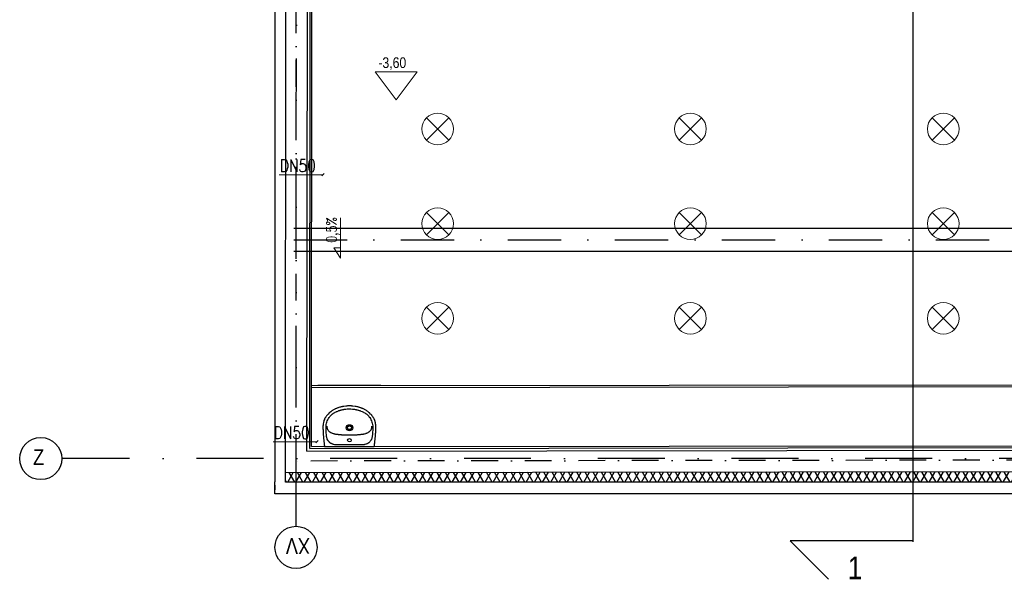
# Model space of a CAD drawing. Header units: millimetres. Extents: x -32221 to 212500, y 31663 to 93766.
# Tile 188 of 256: x 76903 to 86252, y 32516 to 37833. Entities that reach past the tile are written whole.
import ezdxf

# ---------------------------------------------------------------- set-up
doc = ezdxf.new("R2010")
doc.units = ezdxf.units.MM
doc.linetypes.add('DASHDOTX2', pattern=[50.8, 25.4, -12.7, 0, -12.7])
doc.layers.get('0').update_dxf_attribs({"color": 251})
for name, color, linetype, lineweight in [('lampy', 251, 'Continuous', 9), ('opis', 251, 'Continuous', 15), ('Opisy', 251, 'Continuous', 13)]:
    doc.layers.add(name, color=color, linetype=linetype, lineweight=lineweight)
for name, color, linetype in [('osie', 251, 'Continuous'), ('Sciany', 251, 'Continuous'), ('Wyposazenie', 251, 'Continuous')]:
    doc.layers.add(name, color=color, linetype=linetype)
doc.styles.get("Standard").update_dxf_attribs({"font": 'ARIALN.TTF'})

msp = doc.modelspace()

# ---------------------------------------------------------------- hatches: boundary and pattern name
at = {"layer": 'Sciany', "true_color": 0x636466, "transparency": 33554687}
h = msp.add_hatch(dxfattribs=at)
h.set_pattern_fill('DIAMONDS', color=251, scale=21.298246, angle=360, style=0)
h.set_pattern_definition([(60, (74679.455, 27072.76), (-58.56231, 33.81097), []), (120, (74679.455, 27072.76), (-58.56231, -33.81097), [])])
h.paths.add_polyline_path([(88656.625, 62052.787), (79453.975, 62062.25), (79453.975, 61960.019), (88656.519, 61950.599)])
h.paths.add_polyline_path([(90450.502, 59450.093), (90442.433, 62050.95), (89849.325, 62051.56), (89849.219, 61949.228), (90340.202, 61948.719), (90347.912, 59463.521)])
h.paths.add_polyline_path([(89271.837, 47649.75), (89271.837, 50675.258), (89166.831, 50684.438), (89169.606, 47649.62)])
h.paths.add_polyline_path([(90134.206, 47841.043), (90143.718, 47841.033), (90340.202, 47840.829), (90347.912, 45355.632), (90450.502, 45342.204), (90442.433, 47943.061), (90152.927, 47943.33), (90134.217, 47943.347), (90134.251, 47884.562)])
h.paths.add_polyline_path([(79426.116, 33439.499), (89271.837, 33439.499), (89271.837, 36567.368), (89166.831, 36576.548), (89169.606, 33541.73), (79426.206, 33529.807)])

# ---------------------------------------------------------------- linework, layer by layer
at = {"color": 251, "true_color": 0x636466}
msp.add_line((80333.331, 34356.461), (79733.331, 34356.461), dxfattribs=at)
at = {"layer": 'lampy', "color": 251, "true_color": 0x636466}
for p, q in [((80766.2, 36901.014), (80978.332, 36688.882)), ((80978.332, 36901.014), (80766.2, 36688.882)), ((83166.2, 36901.014), (83378.332, 36688.882)), ((83378.332, 36901.014), (83166.2, 36688.882)), ((85566.2, 36901.014), (85778.332, 36688.882)), ((85778.332, 36901.014), (85566.2, 36688.882)), ((80766.2, 36001.014), (80978.332, 35788.882)), ((80978.332, 36001.014), (80766.2, 35788.882)), ((83166.2, 36001.014), (83378.332, 35788.882)), ((83378.332, 36001.014), (83166.2, 35788.882)), ((85566.2, 36001.014), (85778.332, 35788.882)), ((85778.332, 36001.014), (85566.2, 35788.882)), ((80766.2, 35101.014), (80978.332, 34888.882)), ((80978.332, 35101.014), (80766.2, 34888.882)), ((83166.2, 35101.014), (83378.332, 34888.882)), ((83378.332, 35101.014), (83166.2, 34888.882)), ((85566.2, 35101.014), (85778.332, 34888.882)), ((85778.332, 35101.014), (85566.2, 34888.882))]:
    msp.add_line(p, q, dxfattribs=at)
for centre in [(80872.266, 36794.948), (83272.266, 36794.948), (85672.266, 36794.948), (80872.266, 35894.948), (83272.266, 35894.948), (85672.266, 35894.948), (80872.266, 34994.948), (83272.266, 34994.948), (85672.266, 34994.948)]:
    msp.add_circle(centre, 150, dxfattribs=at)
at = {"layer": 'opis', "color": 251, "true_color": 0x636466}
for p, q in [((79772.7, 36348.933), (79795.17, 36371.403)), ((79368.094, 36360.168), (79783.935, 36360.168)), ((79948.666, 35568.051), (79948.666, 35950.268)), ((79948.666, 35568.051), (79887.753, 35665.393)), ((79887.753, 35665.393), (79948.666, 35665.393)), ((79309.439, 33823.222), (79725.28, 33823.222)), ((79714.045, 33811.987), (79736.515, 33834.457))]:
    msp.add_line(p, q, dxfattribs=at)
at = {"layer": 'Opisy', "color": 251, "true_color": 0x636466}
for p, q in [((80477.599, 37072.624), (80277.92, 37337.199)), ((80277.92, 37337.199), (80677.278, 37337.199)), ((80477.599, 37072.624), (80677.278, 37337.199))]:
    msp.add_line(p, q, dxfattribs=at)
at = {"layer": 'osie', "color": 251, "true_color": 0x636466}
for p, q in [((85384.008, 64401.551), (85384.008, 32871.067)), ((79505.474, 35851.817), (89040.035, 35851.817)), ((89040.035, 35631.817), (79505.074, 35631.817)), ((85384.008, 32882.166), (84217.731, 32882.166)), ((84217.731, 32882.166), (84584.375, 32515.522))]:
    msp.add_line(p, q, dxfattribs=at)
at = {"layer": 'osie', "color": 251, "linetype": 'DASHDOTX2', "ltscale": 25, "true_color": 0x636466}
for p, q in [((79527.066, 33019.002), (79550.699, 62731.446)), ((93188.295, 33662.497), (77303.49, 33662.497))]:
    msp.add_line(p, q, dxfattribs=at)
at = {"layer": 'osie', "color": 251, "linetype": 'DASHDOTX2', "ltscale": 20, "true_color": 0x636466}
msp.add_line((79505.274, 35741.817), (89040.035, 35741.817), dxfattribs=at)
at = {"layer": 'osie', "color": 251, "true_color": 0x636466}
for centre in [(77103.49, 33662.497), (79527.066, 32819.002)]:
    msp.add_circle(centre, 200, dxfattribs=at)
at = {"layer": 'Sciany', "color": 251, "linetype": 'DASHDOTX2', "ltscale": 10, "true_color": 0x636466}
for p, q in [((79528.63, 33639.4), (79528.63, 47739.724)), ((89067.244, 33651.398), (79528.63, 33639.4))]:
    msp.add_line(p, q, dxfattribs=at)
at = {"layer": 'Sciany', "color": 251, "true_color": 0x636466}
for p, q in [((79327.03, 46097.801), (79327.03, 33442.474)), ((79426.116, 33439.499), (79438.73, 46095.596)), ((79657.803, 33759.658), (79668.493, 46108.508)), ((79674.847, 33776.718), (79685.96, 46125.101)), ((79630.793, 33734.066), (79643.108, 46082.956)), ((79675.353, 34338.967), (88938.547, 34350.744)), ((79675.369, 34356.006), (88921.488, 34367.761)), ((79630.793, 33759.624), (79630.819, 33759.624)), ((79657.803, 33759.658), (88939.284, 33771.459)), ((79674.847, 33776.718), (88922.226, 33788.476)), ((79630.793, 33734.066), (88964.883, 33745.933)), ((79426.206, 33529.807), (89169.606, 33541.73)), ((79326.892, 33408.875), (79326.917, 33367.29)), ((79326.917, 33328.748), (79326.988, 33399.877)), ((79326.988, 33399.877), (79327.03, 33442.474)), ((89271.837, 33439.499), (79426.116, 33439.499)), ((89382.588, 33328.748), (79326.917, 33328.748))]:
    msp.add_line(p, q, dxfattribs=at)
at = {"layer": 'Wyposazenie', "color": 251, "true_color": 0x636466}
for points in [[(80284.067, 33923.997), (80284.067, 33924.464), (80284.321, 33929.134), (80284.575, 33933.571), (80284.829, 33938.242), (80284.829, 33942.679), (80285.083, 33947.349), (80285.083, 33968.834), (80284.829, 33972.804), (80284.575, 33977.007), (80284.321, 33983.079), (80282.798, 33994.289), (80282.036, 33999.66), (80280.766, 34005.031), (80279.75, 34009.935), (80278.481, 34014.839), (80275.433, 34024.18), (80271.878, 34033.054), (80270.098, 34037.258), (80268.069, 34041.228), (80265.784, 34045.197), (80263.752, 34049.167), (80261.213, 34052.904), (80258.928, 34056.874), (80256.388, 34060.61), (80253.849, 34064.113), (80251.053, 34067.85), (80248.262, 34071.353), (80245.469, 34075.089), (80242.676, 34078.592), (80239.629, 34082.328), (80235.819, 34086.298), (80224.646, 34096.574), (80220.075, 34099.843), (80216.01, 34103.346), (80211.949, 34106.849), (80207.886, 34110.118), (80203.823, 34113.154), (80199.506, 34116.19), (80195.443, 34118.992), (80191.126, 34121.795), (80178.176, 34129.501), (80173.605, 34131.603), (80169.288, 34133.938), (80164.717, 34136.04), (80160.4, 34137.908), (80155.067, 34140.01), (80149.989, 34141.878), (80144.656, 34143.746), (80139.577, 34145.614), (80134.499, 34147.249), (80129.166, 34148.884), (80124.087, 34150.518), (80119.009, 34151.92), (80113.676, 34153.087), (80108.597, 34154.488), (80098.44, 34156.824), (80093.107, 34157.758), (80088.029, 34158.692), (80067.714, 34161.494), (80062.635, 34161.961), (80057.556, 34162.195), (80052.478, 34162.662), (80047.653, 34162.895), (80020.736, 34162.895), (80015.657, 34162.662), (80010.578, 34162.195), (80005.5, 34161.961), (80000.421, 34161.494), (79980.106, 34158.692), (79969.949, 34156.824), (79964.616, 34155.656), (79959.537, 34154.488), (79954.459, 34153.087), (79949.38, 34151.92), (79944.047, 34150.518), (79933.89, 34147.249), (79928.557, 34145.614), (79923.479, 34143.746), (79918.146, 34141.878), (79913.067, 34140.01), (79907.989, 34137.908), (79903.418, 34136.04), (79898.847, 34133.938), (79894.53, 34131.603), (79889.959, 34129.501), (79877.009, 34121.795), (79872.946, 34118.992), (79868.629, 34116.19), (79864.566, 34113.154), (79860.249, 34110.118), (79856.186, 34106.849), (79848.06, 34099.843), (79843.489, 34096.574), (79832.316, 34086.298), (79828.507, 34082.328), (79825.714, 34078.592), (79822.666, 34075.089), (79819.873, 34071.353), (79817.08, 34067.85), (79814.54, 34064.113), (79811.747, 34060.61), (79809.208, 34056.874), (79806.922, 34052.904), (79804.637, 34049.167), (79802.352, 34045.197), (79798.289, 34037.258), (79796.257, 34033.054), (79792.702, 34024.18), (79791.178, 34019.509), (79789.909, 34014.839), (79788.385, 34009.935), (79787.369, 34005.031), (79785.338, 33994.289), (79784.576, 33988.684), (79784.068, 33983.079), (79783.56, 33977.007), (79783.306, 33972.804), (79783.053, 33968.834), (79783.053, 33947.349), (79783.306, 33942.679), (79783.56, 33938.242), (79783.56, 33933.571), (79783.814, 33929.134), (79784.068, 33924.464), (79784.068, 33923.997), (79784.322, 33920.961), (79784.322, 33916.524), (79784.576, 33912.087), (79785.846, 33888.734), (79786.354, 33883.83), (79786.608, 33879.159), (79788.639, 33859.543), (79788.893, 33854.639), (79789.401, 33849.735), (79790.163, 33844.831), (79792.702, 33820.31), (79793.464, 33815.406), (79795.495, 33795.79), (79796.003, 33791.119), (79796.511, 33786.215), (79797.273, 33781.545), (79797.527, 33776.874), (80270.609, 33776.874), (80271.117, 33781.545), (80271.622, 33786.215), (80272.132, 33791.119), (80272.64, 33795.79), (80273.146, 33800.694), (80273.656, 33805.598), (80274.164, 33810.502), (80274.926, 33815.406), (80276.957, 33835.023), (80277.719, 33839.927), (80280.258, 33864.447), (80280.512, 33869.351), (80281.528, 33879.159), (80281.782, 33883.83), (80282.29, 33888.734), (80282.798, 33898.075), (80283.305, 33902.746), (80283.559, 33907.416), (80283.559, 33912.087), (80284.067, 33920.961)], [(80034.194, 34135.573), (80043.844, 34135.106), (80048.923, 34134.872), (80063.397, 34133.471), (80068.476, 34133.004), (80082.95, 34130.902), (80087.775, 34129.968), (80092.599, 34129.267), (80097.424, 34128.333), (80101.995, 34127.166), (80106.82, 34125.998), (80115.961, 34123.663), (80120.786, 34122.262), (80125.357, 34121.094), (80129.674, 34119.459), (80134.245, 34118.058), (80138.816, 34116.423), (80143.133, 34114.789), (80156.083, 34109.184), (80168.272, 34102.879), (80172.335, 34100.544), (80179.953, 34095.873), (80184.016, 34093.304), (80188.079, 34091.202), (80191.888, 34088.867), (80194.935, 34086.765), (80198.236, 34083.963), (80201.792, 34080.927), (80205.093, 34077.891), (80208.14, 34074.855), (80211.441, 34071.586), (80214.234, 34068.317), (80217.282, 34064.814), (80222.868, 34057.808), (80226.677, 34052.203), (80233.279, 34042.162), (80239.121, 34031.653), (80244.199, 34020.677), (80248.262, 34009.468), (80251.31, 33998.025), (80253.849, 33986.349), (80255.119, 33974.672), (80255.624, 33962.762), (80255.624, 33936.607), (80254.357, 33910.452), (80252.071, 33884.297), (80251.564, 33879.393), (80250.802, 33874.489), (80250.04, 33869.818), (80249.024, 33865.148), (80248.008, 33860.711), (80245.469, 33852.304), (80243.945, 33848.334), (80242.422, 33844.597), (80240.644, 33840.861), (80238.613, 33837.124), (80236.579, 33833.855), (80234.549, 33830.352), (80232.264, 33827.316), (80227.185, 33821.245), (80224.646, 33818.676), (80221.598, 33815.873), (80218.805, 33813.538), (80215.758, 33811.203), (80212.457, 33808.868), (80209.156, 33806.999), (80205.601, 33804.898), (80202.045, 33803.263), (80198.236, 33801.628), (80194.173, 33799.993), (80190.364, 33798.592), (80181.731, 33796.257), (80177.414, 33795.323), (80172.843, 33794.389), (80168.018, 33793.688), (80163.193, 33793.221), (80158.115, 33792.754), (80147.957, 33792.287), (79920.431, 33792.287), (79915.099, 33792.521), (79910.02, 33792.754), (79904.941, 33793.221), (79900.117, 33793.688), (79895.546, 33794.389), (79886.404, 33796.257), (79882.087, 33797.425), (79878.024, 33798.592), (79873.961, 33799.993), (79869.898, 33801.628), (79866.343, 33803.263), (79862.534, 33804.898), (79859.233, 33806.999), (79855.678, 33808.868), (79852.631, 33811.203), (79849.33, 33813.538), (79846.536, 33815.873), (79843.743, 33818.676), (79840.95, 33821.245), (79835.871, 33827.316), (79833.586, 33830.352), (79831.554, 33833.855), (79829.523, 33837.124), (79824.19, 33848.334), (79822.666, 33852.304), (79820.127, 33860.711), (79819.111, 33865.148), (79818.096, 33869.818), (79817.334, 33874.489), (79816.572, 33879.393), (79816.064, 33884.297), (79813.778, 33910.452), (79812.509, 33936.607), (79812.509, 33962.762), (79813.017, 33974.672), (79814.54, 33986.349), (79816.826, 33998.025), (79820.127, 34009.468), (79824.19, 34020.677), (79829.015, 34031.653), (79834.855, 34042.162), (79841.458, 34052.203), (79842.727, 34054.072), (79845.52, 34057.808), (79848.06, 34061.311), (79850.853, 34064.814), (79853.9, 34068.317), (79859.995, 34074.855), (79869.898, 34083.963), (79873.199, 34086.765), (79876.501, 34088.867), (79880.31, 34091.202), (79884.119, 34093.304), (79888.182, 34095.873), (79895.8, 34100.544), (79899.863, 34102.879), (79907.989, 34107.082), (79912.305, 34109.184), (79916.368, 34111.052), (79925.002, 34114.789), (79929.573, 34116.423), (79933.89, 34118.058), (79938.461, 34119.459), (79943.032, 34121.094), (79947.602, 34122.262), (79952.173, 34123.663), (79956.744, 34124.83), (79961.569, 34125.998), (79966.14, 34127.166), (79970.964, 34128.333), (79975.789, 34129.267), (79980.36, 34129.968), (79985.185, 34130.902), (79994.834, 34132.303), (79999.913, 34133.004), (80014.387, 34134.405), (80019.466, 34134.872), (80029.116, 34135.339)], [(80053.239, 33955.99), (80053.239, 33953.421), (80052.986, 33953.188), (80052.986, 33952.02), (80052.732, 33952.02), (80052.732, 33951.319), (80052.478, 33951.086), (80052.478, 33950.619), (80052.224, 33950.385), (80052.224, 33949.685), (80051.97, 33949.685), (80051.97, 33949.218), (80051.716, 33948.984), (80051.716, 33948.751), (80051.462, 33948.517), (80051.462, 33948.05), (80051.208, 33948.05), (80051.208, 33947.816), (80050.954, 33947.583), (80050.954, 33947.349), (80050.7, 33947.116), (80050.7, 33946.882), (80050.192, 33946.415), (80050.192, 33946.182), (80049.684, 33945.715), (80049.684, 33945.481), (80049.43, 33945.481), (80049.43, 33945.248), (80048.923, 33944.781), (80048.923, 33944.547), (80048.669, 33944.547), (80048.669, 33944.314), (80048.415, 33944.08), (80048.161, 33944.08), (80048.161, 33943.846), (80047.653, 33943.379), (80047.399, 33943.379), (80047.399, 33943.146), (80046.891, 33942.679), (80046.637, 33942.679), (80046.637, 33942.445), (80046.383, 33942.445), (80045.367, 33941.511), (80045.114, 33941.511), (80045.114, 33941.278), (80044.606, 33941.278), (80044.098, 33940.811), (80043.844, 33940.811), (80043.336, 33940.344), (80042.828, 33940.344), (80042.828, 33940.11), (80042.32, 33940.11), (80041.812, 33939.643), (80041.305, 33939.643), (80041.051, 33939.409), (80040.543, 33939.409), (80040.289, 33939.176), (80039.781, 33939.176), (80039.527, 33938.942), (80038.765, 33938.942), (80038.765, 33938.709), (80037.495, 33938.709), (80037.242, 33938.475), (80035.21, 33938.475), (80034.956, 33938.242), (80033.433, 33938.242), (80033.179, 33938.475), (80031.147, 33938.475), (80030.893, 33938.709), (80029.877, 33938.709), (80029.624, 33938.942), (80028.862, 33938.942), (80028.608, 33939.176), (80028.1, 33939.176), (80027.846, 33939.409), (80027.592, 33939.409), (80027.338, 33939.643), (80026.83, 33939.643), (80026.576, 33939.877), (80026.322, 33939.877), (80026.068, 33940.11), (80025.814, 33940.11), (80025.56, 33940.344), (80025.307, 33940.344), (80025.053, 33940.577), (80024.799, 33940.577), (80024.545, 33940.811), (80024.291, 33940.811), (80024.291, 33941.044), (80024.037, 33941.044), (80023.783, 33941.278), (80023.529, 33941.278), (80023.529, 33941.511), (80023.275, 33941.511), (80022.767, 33941.978), (80022.513, 33941.978), (80022.513, 33942.212), (80022.259, 33942.212), (80021.751, 33942.679), (80021.497, 33942.679), (80021.497, 33942.912), (80021.244, 33943.146), (80020.99, 33943.146), (80020.99, 33943.379), (80020.736, 33943.379), (80020.482, 33943.613), (80020.482, 33943.846), (80020.228, 33943.846), (80020.228, 33944.08), (80019.72, 33944.547), (80019.466, 33944.547), (80019.466, 33944.781), (80018.958, 33945.248), (80018.958, 33945.481), (80018.45, 33945.948), (80018.45, 33946.182), (80018.196, 33946.182), (80018.196, 33946.415), (80017.942, 33946.649), (80017.942, 33946.882), (80017.688, 33947.116), (80017.688, 33947.349), (80017.181, 33947.816), (80017.181, 33948.284), (80016.927, 33948.284), (80016.927, 33948.751), (80016.673, 33948.984), (80016.673, 33949.218), (80016.419, 33949.451), (80016.419, 33949.918), (80016.165, 33950.152), (80016.165, 33950.619), (80015.911, 33950.852), (80015.911, 33951.319), (80015.657, 33951.553), (80015.657, 33952.253), (80015.403, 33952.487), (80015.403, 33953.888), (80015.149, 33954.122), (80015.149, 33957.625), (80015.403, 33957.858), (80015.403, 33959.026), (80015.657, 33959.259), (80015.657, 33960.193), (80015.911, 33960.427), (80015.911, 33960.894), (80016.165, 33961.128), (80016.165, 33961.595), (80016.419, 33961.828), (80016.419, 33962.295), (80016.673, 33962.295), (80016.673, 33962.762), (80016.927, 33962.996), (80016.927, 33963.229), (80017.181, 33963.463), (80017.181, 33963.93), (80017.688, 33964.397), (80017.688, 33964.864), (80017.942, 33964.864), (80017.942, 33965.098), (80018.45, 33965.565), (80018.45, 33965.798), (80018.958, 33966.265), (80018.958, 33966.499), (80019.212, 33966.499), (80019.212, 33966.732), (80019.72, 33967.199), (80019.72, 33967.433), (80019.974, 33967.433), (80020.228, 33967.666), (80020.228, 33967.9), (80020.482, 33967.9), (80020.482, 33968.133), (80020.736, 33968.133), (80020.99, 33968.367), (80020.99, 33968.6), (80021.244, 33968.6), (80021.244, 33968.834), (80021.497, 33968.834), (80021.751, 33969.068), (80021.751, 33969.301), (80022.005, 33969.301), (80022.513, 33969.768), (80022.767, 33969.768), (80022.767, 33970.002), (80023.021, 33970.002), (80023.529, 33970.469), (80023.783, 33970.469), (80024.291, 33970.936), (80024.799, 33970.936), (80024.799, 33971.169), (80025.053, 33971.169), (80025.307, 33971.403), (80025.56, 33971.403), (80025.56, 33971.636), (80026.068, 33971.636), (80026.322, 33971.87), (80026.576, 33971.87), (80026.83, 33972.103), (80027.338, 33972.103), (80027.338, 33972.337), (80027.846, 33972.337), (80028.1, 33972.57), (80028.608, 33972.57), (80028.862, 33972.804), (80029.624, 33972.804), (80029.877, 33973.037), (80030.893, 33973.037), (80031.147, 33973.271), (80033.179, 33973.271), (80033.433, 33973.505), (80034.956, 33973.505), (80035.21, 33973.271), (80037.242, 33973.271), (80037.495, 33973.037), (80038.511, 33973.037), (80038.765, 33972.804), (80039.527, 33972.804), (80039.527, 33972.57), (80040.289, 33972.57), (80040.543, 33972.337), (80041.051, 33972.337), (80041.305, 33972.103), (80041.812, 33972.103), (80041.812, 33971.87), (80042.32, 33971.87), (80042.828, 33971.403), (80043.336, 33971.403), (80043.844, 33970.936), (80044.098, 33970.936), (80044.098, 33970.702), (80044.606, 33970.702), (80045.114, 33970.235), (80045.367, 33970.235), (80045.367, 33970.002), (80045.621, 33970.002), (80045.875, 33969.768), (80046.129, 33969.768), (80046.129, 33969.535), (80046.383, 33969.301), (80046.637, 33969.301), (80046.637, 33969.068), (80046.891, 33969.068), (80046.891, 33968.834), (80047.145, 33968.834), (80047.399, 33968.6), (80047.399, 33968.367), (80047.653, 33968.367), (80048.161, 33967.9), (80048.161, 33967.666), (80048.415, 33967.666), (80048.669, 33967.433), (80048.669, 33967.199), (80048.923, 33967.199), (80048.923, 33966.966), (80049.177, 33966.966), (80049.177, 33966.732), (80049.43, 33966.499), (80049.43, 33966.265), (80049.684, 33966.265), (80049.684, 33966.032), (80050.192, 33965.565), (80050.192, 33965.331), (80050.446, 33965.331), (80050.446, 33965.098), (80050.7, 33964.864), (80050.7, 33964.63), (80050.954, 33964.397), (80050.954, 33964.163), (80051.208, 33963.93), (80051.208, 33963.696), (80051.462, 33963.463), (80051.462, 33963.229), (80051.716, 33962.996), (80051.716, 33962.762), (80051.97, 33962.529), (80051.97, 33962.062), (80052.224, 33962.062), (80052.224, 33961.361), (80052.478, 33961.128), (80052.478, 33960.661), (80052.732, 33960.427), (80052.732, 33959.726), (80052.986, 33959.493), (80052.986, 33958.559), (80053.239, 33958.325)]]:
    msp.add_lwpolyline(points, close=True, dxfattribs=at)
msp.add_lwpolyline([(79820.127, 33969.301), (79820.381, 33964.63), (79820.889, 33960.193), (79821.651, 33955.756), (79822.412, 33951.553), (79823.682, 33947.583), (79825.206, 33943.613), (79826.983, 33939.877), (79828.761, 33936.374), (79831.046, 33933.104), (79836.125, 33926.565), (79838.918, 33923.763), (79842.219, 33920.727), (79845.52, 33918.158), (79849.076, 33915.59), (79856.694, 33910.919), (79865.327, 33906.716), (79869.898, 33904.847), (79874.723, 33902.979), (79879.802, 33901.344), (79884.88, 33899.943), (79890.213, 33898.542), (79895.8, 33897.141), (79901.64, 33895.973), (79912.305, 33894.572), (79917.638, 33894.105), (79922.971, 33893.405), (79928.303, 33892.937), (79933.636, 33892.237), (79954.967, 33890.369), (79960.045, 33889.902), (79965.378, 33889.668), (79970.711, 33889.201), (79975.789, 33888.968), (79981.122, 33888.734), (79986.201, 33888.267), (79991.533, 33888.033), (79996.612, 33887.8), (80001.944, 33887.8), (80012.102, 33887.333), (80022.513, 33887.333), (80027.592, 33887.099), (80040.543, 33887.099), (80045.621, 33887.333), (80056.033, 33887.333), (80061.111, 33887.566), (80066.444, 33887.8), (80071.523, 33887.8), (80076.602, 33888.033), (80081.934, 33888.267), (80087.013, 33888.734), (80097.678, 33889.201), (80102.757, 33889.668), (80108.089, 33889.902), (80113.422, 33890.369), (80118.501, 33890.836), (80134.499, 33892.237), (80139.831, 33892.937), (80145.164, 33893.405), (80150.497, 33894.105), (80155.829, 33894.572), (80166.495, 33895.973), (80172.335, 33897.141), (80177.922, 33898.542), (80188.587, 33901.344), (80193.412, 33902.979), (80198.236, 33904.847), (80202.807, 33906.716), (80207.378, 33908.817), (80211.441, 33910.919), (80215.504, 33913.254), (80219.313, 33915.59), (80222.868, 33918.158), (80226.169, 33920.727), (80229.217, 33923.763), (80232.008, 33926.565), (80234.803, 33929.835), (80237.088, 33933.104), (80239.375, 33936.374), (80241.406, 33939.877), (80242.93, 33943.613), (80244.453, 33947.583), (80245.723, 33951.553), (80246.739, 33955.756), (80247.501, 33960.193), (80247.754, 33964.63), (80248.008, 33969.301)], dxfattribs=at)
at = {"layer": 'Wyposazenie', "color": 251, "lineweight": 25, "true_color": 0x636466}
for centre, major_axis, ratio in [((80034.194, 33955.873), (30.98, 0), 0.923403), ((80034.194, 33837.008), (17.522, 0), 0.912968)]:
    msp.add_ellipse(centre, major_axis=major_axis, ratio=ratio, start_param=0, end_param=6.283185, dxfattribs=at)

# ---------------------------------------------------------------- texts
at = {"layer": 'opis', "color": 251, "true_color": 0x636466, "char_height": 120, "width": 248.87938, "attachment_point": 1}
for insert in [(79373.947, 36505.786), (79315.292, 33968.84)]:
    msp.add_mtext('\\Fromans|c238;\\W0.8;DN50', dxfattribs=dict(at, insert=insert))
at = {"layer": 'opis', "color": 251, "true_color": 0x636466, "insert": (79816.749, 35712.787), "char_height": 96, "width": 746.63813, "attachment_point": 1, "rotation": 90}
msp.add_mtext('{\\Fromans|c238;\\W0.8;0,5%}', dxfattribs=at)
at = {"layer": 'Opisy', "color": 251, "true_color": 0x636466}
msp.add_text('-3,60', height=101.3994, dxfattribs=at).set_placement((80308.886, 37373.703))
at = {"layer": 'osie', "color": 251, "true_color": 0x636466}
for s, height, p in [('Z', 151.314, (77030.044, 33600.407)), ('1', 216.072, (84765.69, 32516.191))]:
    msp.add_text(s, height=height, dxfattribs=at).set_placement(p)
msp.add_text('XV', height=151.3145, rotation=180.6502733, dxfattribs=at).set_placement((79660.115, 32909.742))

doc.saveas('drawing.dxf')
